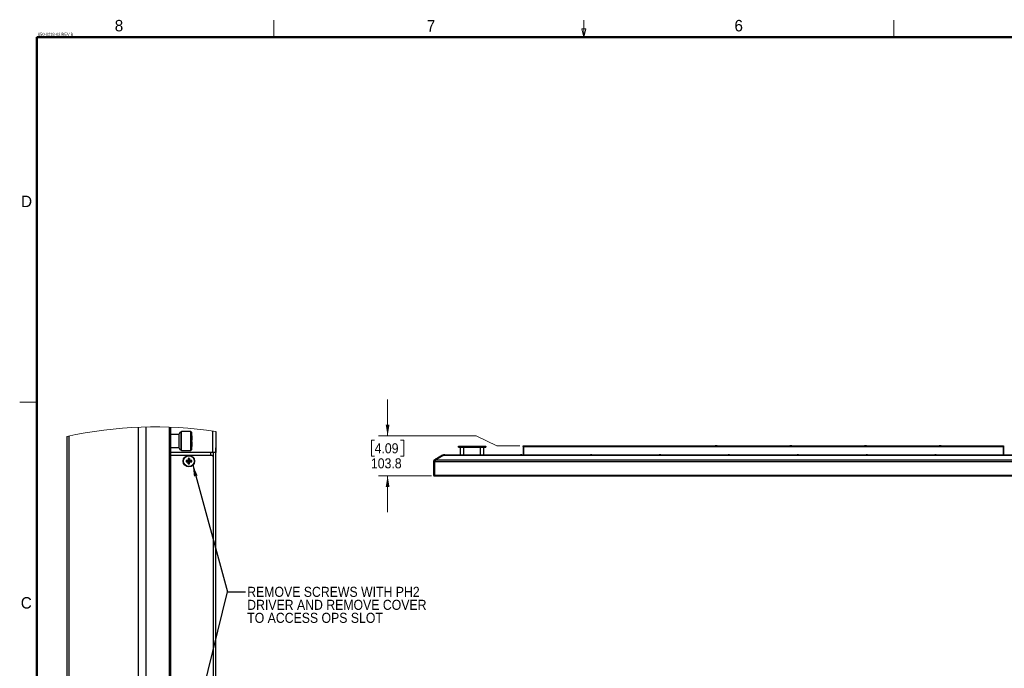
# Model space of a CAD drawing. Header units: millimetres. Extents: x 0 to 844, y -2 to 552.
# Tile 68 of 119: x 19 to 362, y 326 to 552. Entities that reach past the tile are written whole.
import ezdxf

# ---------------------------------------------------------------- set-up
doc = ezdxf.new("R2010")
doc.units = ezdxf.units.MM
doc.styles.add('SLDTEXTSTYLE0', font='ARIAL.TTF', dxfattribs={"width": 0.948})
doc.styles.add('SLDTEXTSTYLE2', font='GOTHIC.TTF', dxfattribs={"width": 0.913})
doc.styles.get("Standard").update_dxf_attribs({"font": 'GOTHIC.TTF'})
doc.dimstyles.new('SLDDIMSTYLE2', dxfattribs={"dimtxt": 3.5, "dimasz": 3.9624, "dimexe": 0, "dimexo": 0.0625, "dimgap": 0.875, "dimtad": 0, "dimtih": 1, "dimtoh": 1, "dimdec": 1, "dimlfac": 10, "dimrnd": 1e-09, "dimzin": 12, "dimdsep": 46, "dimtxsty": 'SLDTEXTSTYLE2', "dimsah": 1, "dimcen": 0.09, "dimadec": 0, "dimazin": 3, "dimtfac": 1, "dimtdec": 1, "dimtmove": 0, "dimatfit": 0, "dimfxl": 1, "dimfrac": 2, "dimtolj": 1, "dimtzin": 12, "dimarcsym": 0})
doc.dimstyles.new('SLDDIMSTYLE3', dxfattribs={"dimtxt": 0.18, "dimasz": 3.9624, "dimexe": 0, "dimexo": 0.0625, "dimgap": 0, "dimtad": 0, "dimtih": 1, "dimtoh": 1, "dimdec": 0, "dimrnd": 1e-09, "dimzin": 0, "dimdsep": 46, "dimtxsty": 'STANDARD', "dimsah": 1, "dimcen": 0.09, "dimadec": 0, "dimazin": 0, "dimtfac": 3.9624, "dimtdec": 0, "dimtofl": 0, "dimtmove": 0, "dimatfit": 3, "dimfxl": 1, "dimfrac": 2, "dimtolj": 1, "dimtzin": 0, "dimarcsym": 0})

# ---------------------------------------------------------------- blocks, each defined once
blk = doc.blocks.new('_D_7')
at = {"color": 7, "linetype": 'Continuous', "lineweight": 0}
for p, q in [((147.55, 407.34), (147.55, 420.04)), ((143.03, 405.89), (141.96, 405.89)), ((141.96, 405.89), (141.96, 400.33)), ((178.37, 407.34), (144.38, 407.34)), ((152.08, 405.89), (153.15, 405.89)), ((153.15, 405.89), (153.15, 400.33)), ((185.58, 403.89), (178.37, 407.34)), ((193.65, 403.89), (185.58, 403.89)), ((141.96, 400.33), (143.03, 400.33)), ((153.15, 400.33), (152.08, 400.33)), ((162.87, 393.51), (144.38, 393.51)), ((147.55, 393.51), (147.55, 380.81))]:
    blk.add_line(p, q, dxfattribs=at)
at = {"color": 7, "linetype": 'Continuous', "lineweight": 18}
for points in [[(147.55, 407.34), (148.21, 411.3), (146.89, 411.3)], [(147.55, 393.51), (146.89, 389.55), (148.21, 389.55)]]:
    blk.add_solid(points, dxfattribs=at)
at = {"color": 7, "linetype": 'Continuous', "lineweight": 18, "char_height": 3.5, "attachment_point": 1, "style": 'SLDTEXTSTYLE2'}
for s, insert in [('4.09', (143.03, 404.8)), ('103.8', (141.74, 399.56))]:
    blk.add_mtext(s, dxfattribs=dict(at, insert=insert))
blk = doc.blocks.new('SW_NOTE_0_21')
at = {"color": 0, "linetype": 'Continuous', "lineweight": 0, "char_height": 3.5, "attachment_point": 1, "style": 'SLDTEXTSTYLE2'}
for s, insert in [('REMOVE SCREWS WITH PH2', (0.56, 1.77)), ('DRIVER AND REMOVE COVER', (0.56, -2.75)), ('TO ACCESS OPS SLOT', (0.56, -7.28))]:
    blk.add_mtext(s, dxfattribs=dict(at, insert=insert))

msp = doc.modelspace()

# ---------------------------------------------------------------- linework, layer by layer
at = {"color": 7, "linetype": 'Continuous', "lineweight": 18}
for p, q in [((107.95, 546.1), (107.95, 552.1)), ((215.9, 546.1), (215.15, 549.1)), ((215.15, 549.1), (216.65, 549.1)), ((215.9, 546.1), (215.9, 552.1)), ((215.9, 546.1), (216.65, 549.1)), ((323.85, 546.1), (323.85, 552.1)), ((25.4, 419.1), (19.4, 419.1))]:
    msp.add_line(p, q, dxfattribs=at)
at = {"color": 7, "linetype": 'Continuous', "lineweight": 50}
for q in [(838.2, 546.1), (25.4, 12.7)]:
    msp.add_line((25.4, 546.1), q, dxfattribs=at)
at = {"color": 7, "linetype": 'Continuous', "lineweight": 25}
for p, q in [((60.614, 410.371), (60.614, 121.047)), ((63.364, 410.458), (63.364, 120.96)), ((71.462, 410.411), (71.462, 121.007)), ((71.887, 410.396), (71.887, 121.022)), ((75.78, 408.839), (75.616, 408.676)), ((75.616, 402.473), (75.616, 408.676)), ((79.032, 408.839), (75.78, 408.839)), ((75.78, 402.309), (75.78, 408.839)), ((79.358, 408.513), (79.032, 408.839)), ((79.032, 402.309), (79.032, 408.839)), ((79.358, 402.636), (79.358, 408.513)), ((86.566, 409.106), (86.566, 401.574)), ((87.707, 408.943), (87.707, 401.574)), ((35.792, 407.183), (35.792, 124.234)), ((36.542, 407.345), (36.542, 124.073)), ((74.963, 407.86), (71.887, 407.86)), ((74.963, 403.126), (74.963, 408.023)), ((79.521, 407.37), (79.358, 407.435)), ((79.358, 405.901), (79.521, 405.901)), ((79.521, 405.248), (79.358, 405.248)), ((79.521, 405.901), (79.521, 407.37)), ((79.521, 403.779), (79.521, 405.248)), ((71.887, 403.289), (74.963, 403.289)), ((86.566, 401.574), (71.887, 401.574)), ((75.616, 402.473), (75.78, 402.309)), ((75.78, 402.309), (79.032, 402.309)), ((79.032, 402.309), (79.358, 402.636)), ((79.358, 403.713), (79.521, 403.779)), ((87.707, 401.574), (86.566, 401.574)), ((86.947, 400.074), (86.947, 401.574)), ((86.96, 291.074), (86.96, 401.574)), ((87.708, 403.174), (87.707, 403.174)), ((87.707, 291.074), (87.707, 401.574)), ((87.708, 401.574), (87.707, 401.574)), ((87.708, 401.574), (87.708, 403.174)), ((87.708, 399.974), (87.708, 401.574)), ((172.202, 403.699), (172.252, 403.749)), ((173.472, 403.699), (172.202, 403.699)), ((172.202, 403.495), (172.202, 403.699)), ((172.252, 403.445), (172.202, 403.495)), ((172.202, 403.495), (173.472, 403.495)), ((172.252, 403.749), (173.472, 403.749)), ((173.472, 403.445), (172.252, 403.445)), ((172.837, 403.445), (172.837, 400.73)), ((173.472, 403.699), (173.472, 403.749)), ((173.472, 403.749), (180.457, 403.749)), ((180.457, 403.699), (173.472, 403.699)), ((173.472, 403.699), (173.472, 403.495)), ((173.472, 403.445), (173.472, 403.495)), ((173.472, 403.495), (180.457, 403.495)), ((180.457, 403.445), (173.472, 403.445)), ((174.107, 400.73), (174.107, 403.445)), ((179.822, 403.445), (179.822, 400.73)), ((180.457, 403.699), (180.457, 403.749)), ((180.457, 403.749), (181.677, 403.749)), ((180.457, 403.495), (180.457, 403.699)), ((181.727, 403.699), (180.457, 403.699)), ((180.457, 403.445), (180.457, 403.495)), ((180.457, 403.495), (181.727, 403.495)), ((181.677, 403.445), (180.457, 403.445)), ((181.092, 400.73), (181.092, 403.445)), ((181.727, 403.699), (181.677, 403.749)), ((181.677, 403.445), (181.727, 403.495)), ((181.727, 403.699), (181.727, 403.495)), ((194.735, 403.711), (194.856, 403.711)), ((194.735, 403.711), (194.735, 400.73)), ((194.856, 403.711), (194.856, 400.73)), ((194.863, 403.711), (362.006, 403.711)), ((194.863, 403.711), (194.863, 400.73)), ((194.917, 403.894), (361.952, 403.894)), ((261.655, 403.894), (261.655, 403.894)), ((261.84, 403.894), (261.655, 403.894)), ((261.84, 403.894), (261.84, 403.894)), ((262.21, 403.894), (261.84, 403.894)), ((262.21, 403.894), (262.21, 403.894)), ((262.394, 403.894), (262.21, 403.894)), ((262.394, 403.894), (262.394, 403.894)), ((287.655, 403.894), (287.655, 403.894)), ((287.84, 403.894), (287.655, 403.894)), ((287.84, 403.894), (287.84, 403.894)), ((288.21, 403.894), (287.84, 403.894)), ((288.21, 403.894), (288.21, 403.894)), ((288.394, 403.894), (288.21, 403.894)), ((288.394, 403.894), (288.394, 403.894)), ((313.655, 403.894), (313.655, 403.894)), ((313.84, 403.894), (313.655, 403.894)), ((313.84, 403.894), (313.84, 403.894)), ((314.21, 403.894), (313.84, 403.894)), ((314.21, 403.894), (314.21, 403.894)), ((314.394, 403.894), (314.21, 403.894)), ((314.394, 403.894), (314.394, 403.894)), ((339.655, 403.894), (339.655, 403.894)), ((339.84, 403.894), (339.655, 403.894)), ((339.84, 403.894), (339.84, 403.894)), ((340.21, 403.894), (339.84, 403.894)), ((340.21, 403.894), (340.21, 403.894)), ((340.394, 403.894), (340.21, 403.894)), ((340.394, 403.894), (340.394, 403.894)), ((362.006, 403.711), (362.006, 400.73)), ((362.135, 403.711), (362.013, 403.711)), ((362.013, 403.711), (362.013, 400.73)), ((362.135, 403.711), (362.135, 400.73)), ((86.447, 400.574), (71.887, 400.574)), ((77.373, 398.792), (78.231, 398.691)), ((77.373, 398.357), (78.231, 398.458)), ((78.116, 398.805), (78.231, 398.691)), ((78.231, 398.458), (78.116, 398.343)), ((78.13, 399.548), (78.231, 398.691)), ((78.13, 397.6), (78.231, 398.458)), ((78.231, 398.458), (78.231, 398.691)), ((78.463, 398.691), (78.231, 398.691)), ((78.231, 398.458), (78.463, 398.458)), ((78.565, 399.548), (78.463, 398.691)), ((78.463, 398.691), (78.578, 398.805)), ((79.321, 398.792), (78.463, 398.691)), ((78.463, 398.691), (78.463, 398.458)), ((78.565, 397.6), (78.463, 398.458)), ((78.578, 398.343), (78.463, 398.458)), ((79.321, 398.357), (78.463, 398.458)), ((86.947, 400.074), (86.447, 400.574)), ((86.947, 400.227), (86.96, 400.227)), ((86.947, 301.074), (86.947, 400.074)), ((87.708, 399.974), (87.707, 399.974)), ((163.565, 398.475), (163.565, 393.661)), ((163.883, 399.025), (166.688, 400.645)), ((163.989, 398.475), (163.939, 398.476)), ((163.989, 398.475), (392.88, 398.475)), ((163.989, 393.661), (163.989, 398.475)), ((167.112, 400.645), (164.307, 399.025)), ((164.307, 399.025), (392.563, 399.025)), ((167.112, 400.645), (389.758, 400.645)), ((167.43, 400.73), (167.403, 400.73)), ((167.43, 400.73), (389.44, 400.73)), ((193.903, 400.771), (193.903, 400.772)), ((193.998, 400.787), (194, 400.771)), ((194.07, 400.771), (194.072, 400.787)), ((194.167, 400.772), (194.166, 400.771)), ((218.303, 400.771), (218.303, 400.772)), ((218.398, 400.787), (218.4, 400.771)), ((218.47, 400.771), (218.472, 400.787)), ((218.567, 400.772), (218.566, 400.771)), ((242.303, 400.771), (242.303, 400.772)), ((242.398, 400.787), (242.4, 400.771)), ((242.47, 400.771), (242.472, 400.787)), ((242.567, 400.772), (242.566, 400.771)), ((266.303, 400.771), (266.303, 400.772)), ((266.398, 400.787), (266.4, 400.771)), ((266.47, 400.771), (266.472, 400.787)), ((266.567, 400.772), (266.566, 400.771)), ((290.303, 400.771), (290.303, 400.772)), ((290.398, 400.787), (290.4, 400.771)), ((290.47, 400.771), (290.472, 400.787)), ((290.567, 400.772), (290.566, 400.771)), ((314.303, 400.771), (314.303, 400.772)), ((314.398, 400.787), (314.4, 400.771)), ((314.47, 400.771), (314.472, 400.787)), ((314.567, 400.772), (314.566, 400.771)), ((338.303, 400.771), (338.303, 400.772)), ((338.398, 400.787), (338.4, 400.771)), ((338.47, 400.771), (338.472, 400.787)), ((338.567, 400.772), (338.566, 400.771)), ((163.741, 393.51), (163.742, 393.51)), ((163.939, 393.671), (163.989, 393.671)), ((163.989, 393.661), (392.88, 393.661)), ((164.113, 393.51), (164.114, 393.51)), ((164.139, 393.511), (392.73, 393.511)), ((86.96, 385.574), (86.947, 385.574))]:
    msp.add_line(p, q, dxfattribs=at)
at = {"color": 8, "linetype": 'Continuous', "lineweight": 25}
for p, q in [((86.035, 400.574), (86.035, 401.574)), ((167.083, 400.656), (167.09, 400.632)), ((167.403, 400.73), (167.403, 400.729)), ((165.493, 393.511), (165.492, 393.485))]:
    msp.add_line(p, q, dxfattribs=at)
at = {"color": 7, "linetype": 'Continuous', "lineweight": 25, "flags": 128}
for points in [[(163.568, 398.476), (163.568, 397.66), (163.568, 396.816), (163.568, 395.973), (163.568, 394.807), (163.568, 393.671)], [(163.939, 398.476), (163.939, 397.66), (163.939, 396.816), (163.939, 395.973), (163.939, 394.807), (163.939, 393.671)], [(163.742, 393.51), (163.983, 393.504), (164.223, 393.498), (164.464, 393.492), (164.704, 393.487), (165.109, 393.477)], [(164.114, 393.51), (164.351, 393.504), (164.587, 393.498), (164.824, 393.492), (165.06, 393.487), (165.458, 393.477)]]:
    msp.add_lwpolyline(points, dxfattribs=at)
at = {"color": 8, "linetype": 'Continuous', "lineweight": 25, "flags": 128}
msp.add_lwpolyline([(164.277, 399.037), (164.277, 399.036), (164.283, 399.017), (164.286, 399.009)], dxfattribs=at)
at = {"color": 7, "linetype": 'Continuous', "lineweight": 25}
for radius in [2, 1.9]:
    msp.add_circle((78.347, 398.574), radius, dxfattribs=at)
at = {"color": 7, "linetype": 'Continuous', "lineweight": 18}
msp.add_arc((66.573, 265.709), 144.785, 81.6069, 102.27484, dxfattribs=at)
at = {"color": 7, "linetype": 'Continuous', "lineweight": 25}
for centre, radius, start, end in [((75.616, 408.023), 0.653, 89.99959, 180.00033), ((75.616, 403.126), 0.653, 180.00014, 269.99929), ((82.202, 398.574), 4.834, 177.41999, 182.58001), ((78.328, 366.323), 32.483, 90.37326, 91.68402), ((78.329, 430.87), 32.528, 268.31688, 269.62584), ((110.606, 398.594), 32.491, 178.31635, 179.6268), ((110.606, 398.555), 32.49, 180.3732, 181.68366), ((78.347, 394.718), 4.835, 87.4206, 92.5794), ((46.079, 398.593), 32.5, 0.37345, 1.68354), ((46.08, 398.555), 32.499, 358.31645, 359.62655), ((78.367, 366.323), 32.483, 88.31598, 89.62673), ((78.366, 430.871), 32.528, 270.37417, 271.68312), ((74.493, 398.574), 4.833, 357.41939, 2.58061), ((164.2, 398.475), 0.635, 120, 180), ((164.624, 398.475), 0.635, 120, 180), ((167.005, 400.095), 0.635, 111.97647, 120), ((167.43, 400.095), 0.635, 90, 120), ((194.035, 400.29), 0.5, 105.33239, 118.428), ((194.035, 400.287), 0.502, 94.18928, 105.16829), ((194.035, 400.195), 0.577, 86.52008, 93.47992), ((194.035, 400.287), 0.502, 74.83171, 85.81072), ((194.035, 400.29), 0.5, 61.572, 74.66761), ((218.435, 400.29), 0.5, 105.33239, 118.428), ((218.435, 400.287), 0.502, 94.18928, 105.16829), ((218.435, 400.195), 0.577, 86.52008, 93.47992), ((218.435, 400.287), 0.502, 74.83171, 85.81072), ((218.435, 400.29), 0.5, 61.572, 74.66761), ((242.435, 400.29), 0.5, 105.33239, 118.428), ((242.435, 400.287), 0.502, 94.18928, 105.16829), ((242.435, 400.195), 0.577, 86.52008, 93.47992), ((242.435, 400.287), 0.502, 74.83171, 85.81072), ((242.435, 400.29), 0.5, 61.572, 74.66761), ((266.435, 400.29), 0.5, 105.33239, 118.428), ((266.435, 400.287), 0.502, 94.18928, 105.16829), ((266.435, 400.195), 0.577, 86.52008, 93.47992), ((266.435, 400.287), 0.502, 74.83171, 85.81072), ((266.435, 400.29), 0.5, 61.572, 74.66761), ((290.435, 400.29), 0.5, 105.33239, 118.428), ((290.435, 400.287), 0.502, 94.18928, 105.16829), ((290.435, 400.195), 0.577, 86.52008, 93.47992), ((290.435, 400.287), 0.502, 74.83171, 85.81072), ((290.435, 400.29), 0.5, 61.572, 74.66761), ((314.435, 400.29), 0.5, 105.33239, 118.428), ((314.435, 400.287), 0.502, 94.18928, 105.16829), ((314.435, 400.195), 0.577, 86.52008, 93.47992), ((314.435, 400.287), 0.502, 74.83171, 85.81072), ((314.435, 400.29), 0.5, 61.572, 74.66761), ((338.435, 400.29), 0.5, 105.33239, 118.428), ((338.435, 400.287), 0.502, 94.18928, 105.16829), ((338.435, 400.195), 0.577, 86.52008, 93.47992), ((338.435, 400.287), 0.502, 74.83171, 85.81072), ((338.435, 400.29), 0.5, 61.572, 74.66761), ((78.347, 402.426), 4.831, 267.4182, 272.5818), ((163.715, 393.661), 0.15, 180, 270), ((164.139, 393.661), 0.15, 180, 270)]:
    msp.add_arc(centre, radius, start, end, dxfattribs=at)
for points, knots in [([(194.735, 403.711), (194.737, 403.734), (194.742, 403.781), (194.783, 403.841), (194.833, 403.876), (194.88, 403.892), (194.905, 403.893), (194.917, 403.894)], [0, 0, 0, 0, 0.2345495, 0.47870128, 0.73319056, 0.86517206, 1, 1, 1, 1]), ([(194.917, 403.894), (194.911, 403.892), (194.898, 403.888), (194.882, 403.856), (194.87, 403.807), (194.864, 403.756), (194.864, 403.723), (194.863, 403.711)], [0, 0, 0, 0, 0.21560888, 0.44323786, 0.66402765, 0.87747334, 1, 1, 1, 1]), ([(362.006, 403.711), (362.005, 403.732), (362.001, 403.773), (361.991, 403.828), (361.979, 403.869), (361.966, 403.891), (361.956, 403.893), (361.952, 403.894)], [0, 0, 0, 0, 0.2139468, 0.4238978, 0.637006, 0.8539359, 1, 1, 1, 1]), ([(361.952, 403.894), (361.965, 403.893), (361.99, 403.892), (362.037, 403.876), (362.087, 403.841), (362.127, 403.78), (362.132, 403.734), (362.135, 403.711)], [0, 0, 0, 0, 0.1353569, 0.2677226, 0.5225279, 0.7663844, 1, 1, 1, 1]), ([(362.003, 403.743), (362.005, 403.74), (362.012, 403.731), (362.013, 403.719), (362.013, 403.711)], [0, 0, 0, 0, 0.3498739, 1, 1, 1, 1]), ([(163.905, 399.037), (163.862, 399.01), (163.764, 398.949), (163.651, 398.807), (163.58, 398.636), (163.572, 398.527), (163.568, 398.476)], [0, 0, 0, 0, 0.2548462, 0.5822967, 0.8050205, 1, 1, 1, 1]), ([(166.711, 400.656), (166.52, 400.546), (166.127, 400.319), (165.532, 399.976), (164.954, 399.642), (164.412, 399.329), (164.071, 399.133), (163.905, 399.037)], [0, 0, 0, 0, 0.2044736, 0.4201914, 0.6359092, 0.8226794, 1, 1, 1, 1]), ([(164.277, 399.037), (164.241, 399.015), (164.145, 398.957), (164.031, 398.823), (163.952, 398.645), (163.944, 398.531), (163.939, 398.476)], [0, 0, 0, 0, 0.2130554, 0.5639211, 0.7894166, 1, 1, 1, 1]), ([(167.083, 400.656), (166.891, 400.546), (166.498, 400.319), (165.904, 399.976), (165.326, 399.643), (164.784, 399.33), (164.443, 399.133), (164.277, 399.037)], [0, 0, 0, 0, 0.204472, 0.42018, 0.635888, 0.8219065, 1, 1, 1, 1]), ([(167.008, 400.73), (166.985, 400.729), (166.938, 400.728), (166.878, 400.717), (166.828, 400.704), (166.788, 400.691), (166.749, 400.675), (166.724, 400.662), (166.711, 400.656)], [0, 0, 0, 0, 0.2315797, 0.4646155, 0.5976593, 0.7310051, 0.8653249, 1, 1, 1, 1]), ([(167.008, 400.73), (167.016, 400.73), (167.034, 400.73), (167.123, 400.73), (167.249, 400.73), (167.342, 400.73), (167.38, 400.73)], [0, 0, 0, 0, 0.2068545, 0.4999993, 0.793144, 1, 1, 1, 1]), ([(167.38, 400.73), (167.361, 400.729), (167.321, 400.728), (167.267, 400.72), (167.217, 400.709), (167.172, 400.695), (167.127, 400.678), (167.097, 400.663), (167.083, 400.656)], [0, 0, 0, 0, 0.1937263, 0.3882979, 0.5400494, 0.6922399, 0.8458571, 1, 1, 1, 1]), ([(167.403, 400.73), (167.396, 400.73), (167.388, 400.73), (167.381, 400.73), (167.38, 400.73)], [0, 0, 0, 0, 0.9804065, 1, 1, 1, 1]), ([(163.568, 393.671), (163.569, 393.654), (163.57, 393.621), (163.591, 393.577), (163.626, 393.538), (163.671, 393.515), (163.704, 393.512), (163.718, 393.511)], [0, 0, 0, 0, 0.16980043, 0.32606558, 0.52376461, 0.79808765, 1, 1, 1, 1]), ([(164.09, 393.511), (164.051, 393.511), (163.958, 393.511), (163.833, 393.511), (163.745, 393.511), (163.726, 393.511), (163.718, 393.511)], [0, 0, 0, 0, 0.2120633, 0.5, 0.7879367, 1, 1, 1, 1]), ([(163.718, 393.511), (163.72, 393.511), (163.725, 393.511), (163.733, 393.511), (163.738, 393.51), (163.741, 393.51)], [0, 0, 0, 0, 0.3168686, 0.6584341, 1, 1, 1, 1]), ([(163.939, 393.671), (163.94, 393.657), (163.94, 393.626), (163.959, 393.583), (163.992, 393.543), (164.038, 393.516), (164.073, 393.513), (164.09, 393.511)], [0, 0, 0, 0, 0.1413609, 0.3053219, 0.49433142, 0.75819672, 1, 1, 1, 1]), ([(164.09, 393.511), (164.093, 393.511), (164.098, 393.511), (164.105, 393.511), (164.111, 393.51), (164.113, 393.51)], [0, 0, 0, 0, 0.3150006, 0.6575, 1, 1, 1, 1]), ([(165.109, 393.477), (165.115, 393.477), (165.137, 393.476), (165.206, 393.476), (165.325, 393.476), (165.418, 393.477), (165.458, 393.477)], [0, 0, 0, 0, 0.1095159, 0.4310781, 0.7524606, 1, 1, 1, 1]), ([(165.492, 393.485), (165.491, 393.484), (165.488, 393.483), (165.482, 393.48), (165.475, 393.478), (165.468, 393.477), (165.462, 393.477), (165.459, 393.477), (165.458, 393.477)], [0, 0, 0, 0, 0.1203133, 0.2408471, 0.5027952, 0.7670944, 0.8834391, 1, 1, 1, 1]), ([(165.522, 393.511), (165.52, 393.508), (165.512, 393.496), (165.501, 393.49), (165.492, 393.485)], [0, 0, 0, 0, 0.221754, 1, 1, 1, 1])]:
    msp.add_open_spline(points, degree=3, knots=knots, dxfattribs=at)

# ---------------------------------------------------------------- block references
at = {"color": 7, "linetype": 'Continuous', "lineweight": 0}
msp.add_blockref('SW_NOTE_0_21', (98.093, 353.059), dxfattribs=at)

# ---------------------------------------------------------------- texts
at = {"color": 7, "linetype": 'Continuous', "lineweight": 0, "style": 'SLDTEXTSTYLE0'}
for s, insert, char_height, attachment_point in [('8', (53.989, 552.165), 4, 2), ('6', (269.848, 552.16), 4, 2), ('7', (162.659, 552.089), 4, 2), ('050-0218-02 REV B', (25.762, 547.665), 1, 1), ('D', (21.787, 490.983), 4, 2), ('C', (21.7, 351.247), 4, 2)]:
    msp.add_mtext(s, dxfattribs=dict(at, insert=insert, char_height=char_height, attachment_point=attachment_point))

# ---------------------------------------------------------------- dimensions: what is measured, and where the dimension line sits
at = {"color": 7, "linetype": 'Continuous', "lineweight": 18}
dim = msp.add_linear_dim(base=(147.554, 403.894), p1=(164.139, 393.511), p2=(194.917, 403.894), angle=90, dimstyle='SLDDIMSTYLE2', dxfattribs=at)
dim.commit()
dim.dimension.update_dxf_attribs({"geometry": '_D_7', "text_midpoint": (147.554, 400.845), "dimtype": 160})

# ---------------------------------------------------------------- leaders
at = {"color": 7, "linetype": 'Continuous', "lineweight": 0}
for points in [[(79.69, 397.23), (91.744, 353.059), (98.093, 353.059)], [(79.695, 303.914), (91.744, 353.059), (98.093, 353.059)]]:
    msp.add_leader(points, dimstyle='SLDDIMSTYLE3', dxfattribs=at)

doc.saveas('drawing.dxf')
